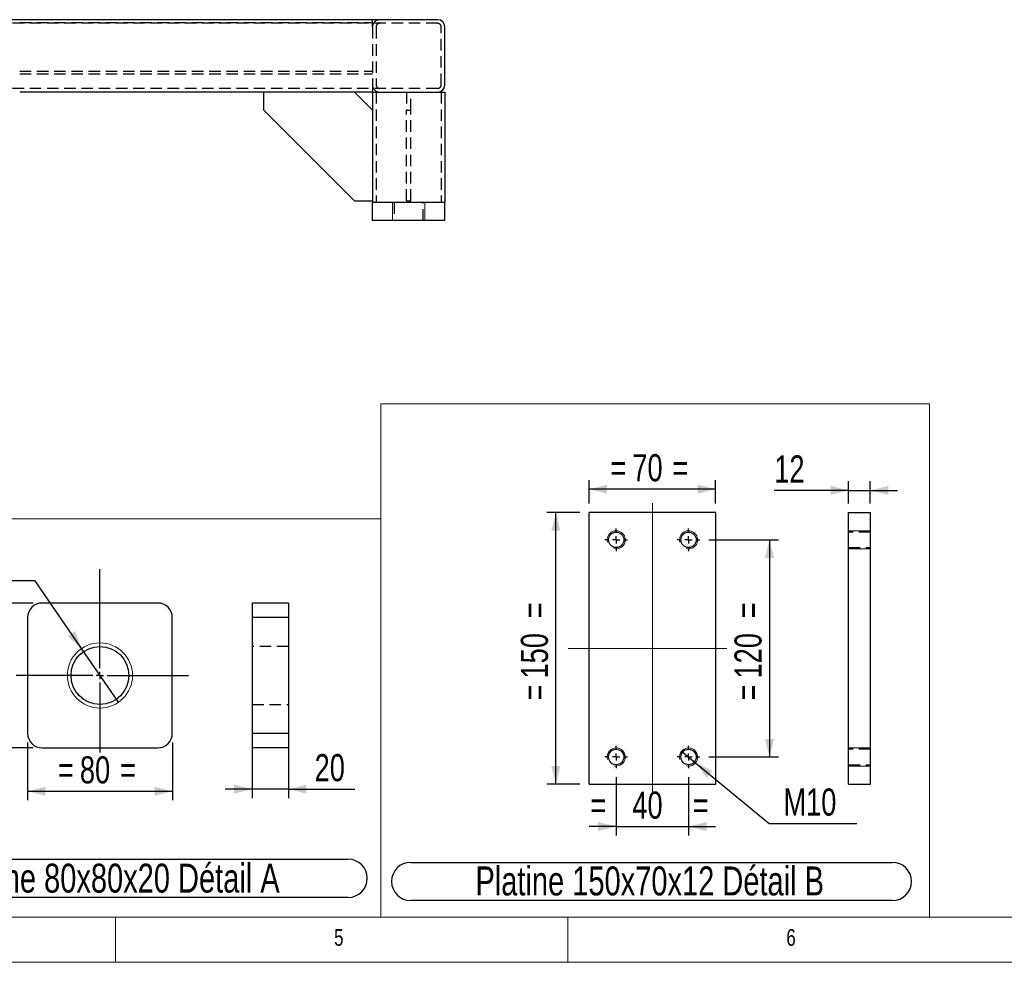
# Model space of a CAD drawing. Header units: millimetres. Extents: x 5 to 589, y 5 to 415.
# Tile 3 of 13: x 186 to 295, y 5 to 109. Entities that reach past the tile are written whole.
import ezdxf

# ---------------------------------------------------------------- set-up
doc = ezdxf.new("R2010")
doc.units = ezdxf.units.MM
doc.linetypes.add('CENTERX2', pattern=[20.32, 12.7, -2.54, 2.54, -2.54])
doc.linetypes.add('HIDDEN', pattern=[1.905, 1.27, -0.635])
for name, color, linetype in [('COTES', 1, 'Continuous'), ('NOTES', 6, 'Continuous'), ('TRAIT-MIXTES', 3, 'CENTERX2'), ('TRAIT-TIRET', 2, 'HIDDEN')]:
    doc.layers.add(name, color=color, linetype=linetype)
doc.layers.add('TRAIT-FORT', color=4, linetype='Continuous', lineweight=25)
doc.styles.add('SLDTEXTSTYLE0', font='TXT', dxfattribs={"width": 0.75})
doc.dimstyles.new('SLDDIMSTYLE1', dxfattribs={"dimtxt": 3, "dimasz": 2, "dimexe": 0, "dimexo": 0.0625, "dimgap": 0.75, "dimtad": 1, "dimlfac": 5, "dimrnd": 1e-09, "dimzin": 12, "dimdsep": 46, "dimtxsty": 'SLDTEXTSTYLE0', "dimsah": 1, "dimcen": 0.09, "dimadec": 0, "dimazin": 3, "dimtfac": 1, "dimtofl": 0, "dimtmove": 0, "dimatfit": 3, "dimfxl": 0, "dimfrac": 2, "dimtolj": 1, "dimtzin": 12, "dimarcsym": 0})
doc.dimstyles.new('SLDDIMSTYLE2', dxfattribs={"dimtxt": 3, "dimasz": 2, "dimexe": 0, "dimexo": 0.0625, "dimgap": 0.75, "dimtad": 1, "dimlfac": 5, "dimrnd": 1e-09, "dimzin": 12, "dimdsep": 46, "dimtxsty": 'SLDTEXTSTYLE0', "dimsah": 1, "dimcen": 0.09, "dimadec": 0, "dimazin": 3, "dimtfac": 1, "dimtmove": 0, "dimatfit": 0, "dimfxl": 0, "dimfrac": 2, "dimtolj": 1, "dimtzin": 12, "dimarcsym": 0})
doc.dimstyles.new('SLDDIMSTYLE3', dxfattribs={"dimtxt": 3, "dimasz": 2, "dimexe": 0, "dimexo": 0.0625, "dimgap": 0.75, "dimtad": 0, "dimtih": 1, "dimtoh": 1, "dimlfac": 5, "dimrnd": 1e-09, "dimzin": 12, "dimdsep": 46, "dimtxsty": 'SLDTEXTSTYLE0', "dimblk1": 'NONE', "dimsah": 1, "dimcen": 0, "dimadec": 0, "dimazin": 3, "dimtfac": 1, "dimtmove": 0, "dimatfit": 3, "dimldrblk": 'NONE', "dimfxl": 0, "dimfrac": 2, "dimtolj": 1, "dimtzin": 12, "dimarcsym": 0})
doc.dimstyles.new('SLDDIMSTYLE4', dxfattribs={"dimtxt": 3, "dimasz": 2, "dimexe": 0, "dimexo": 0.0625, "dimgap": 0.75, "dimtad": 0, "dimtih": 1, "dimtoh": 1, "dimlfac": 5, "dimrnd": 1e-09, "dimzin": 12, "dimdsep": 46, "dimtxsty": 'SLDTEXTSTYLE0', "dimblk1": 'NONE', "dimsah": 1, "dimcen": 0, "dimadec": 0, "dimazin": 3, "dimtfac": 1, "dimtmove": 0, "dimatfit": 3, "dimldrblk": 'NONE', "dimfxl": 0, "dimfrac": 2, "dimtolj": 1, "dimtzin": 12, "dimarcsym": 0})

# ---------------------------------------------------------------- blocks, each defined once
blk = doc.blocks.new('_D_8')
at = {"layer": 'COTES', "color": 1}
for p, q in [((248.35, 54.69), (244.68, 54.69)), ((245.68, 24.69), (245.68, 54.69)), ((248.35, 24.69), (244.68, 24.69))]:
    blk.add_line(p, q, dxfattribs=at)
for points in [[(245.68, 54.69), (245.18, 52.69), (246.18, 52.69)], [(245.68, 24.69), (246.18, 26.69), (245.18, 26.69)]]:
    blk.add_solid(points, dxfattribs=at)
at = {"layer": 'COTES', "color": 1, "char_height": 3, "attachment_point": 1, "rotation": 90, "style": 'SLDTEXTSTYLE0'}
for s, insert in [('=', (241.81, 43.01)), ('150', (241.81, 36.36)), ('=', (241.81, 33.94))]:
    blk.add_mtext(s, dxfattribs=dict(at, insert=insert))
blk = doc.blocks.new('_D_9')
at = {"layer": 'COTES', "color": 1}
for p, q in [((262.6, 51.69), (270.3, 51.69)), ((269.3, 51.69), (269.3, 27.69)), ((262.6, 27.69), (270.3, 27.69))]:
    blk.add_line(p, q, dxfattribs=at)
for points in [[(269.3, 51.69), (268.8, 49.69), (269.8, 49.69)], [(269.3, 27.69), (269.8, 29.69), (268.8, 29.69)]]:
    blk.add_solid(points, dxfattribs=at)
at = {"layer": 'COTES', "color": 1, "char_height": 3, "attachment_point": 1, "rotation": 90, "style": 'SLDTEXTSTYLE0'}
for s, insert in [('=', (265.43, 43.01)), ('120', (265.43, 36.36)), ('=', (265.43, 33.94))]:
    blk.add_mtext(s, dxfattribs=dict(at, insert=insert))
blk = doc.blocks.new('_D_10')
at = {"layer": 'COTES', "color": 1}
for p, q in [((252.35, 25.44), (252.35, 19)), ((260.35, 25.44), (260.35, 19)), ((252.35, 20), (249.35, 20)), ((252.35, 20), (260.35, 20)), ((260.35, 20), (263.35, 20))]:
    blk.add_line(p, q, dxfattribs=at)
for points in [[(252.35, 20), (250.35, 20.5), (250.35, 19.5)], [(260.35, 20), (262.35, 19.5), (262.35, 20.5)]]:
    blk.add_solid(points, dxfattribs=at)
at = {"layer": 'COTES', "color": 1, "char_height": 3, "attachment_point": 1, "style": 'SLDTEXTSTYLE0'}
for s, insert in [('=', (249.5, 23.87)), ('40', (254.14, 23.87)), ('=', (260.82, 23.87))]:
    blk.add_mtext(s, dxfattribs=dict(at, insert=insert))
blk = doc.blocks.new('_D_11')
at = {"layer": 'COTES', "color": 1}
for p, q in [((249.35, 55.69), (249.35, 58.28)), ((263.35, 55.69), (263.35, 58.28)), ((263.35, 57.28), (249.35, 57.28))]:
    blk.add_line(p, q, dxfattribs=at)
for points in [[(249.35, 57.28), (251.35, 56.78), (251.35, 57.78)], [(263.35, 57.28), (261.35, 57.78), (261.35, 56.78)]]:
    blk.add_solid(points, dxfattribs=at)
at = {"layer": 'COTES', "color": 1, "char_height": 3, "attachment_point": 1, "style": 'SLDTEXTSTYLE0'}
for s, insert in [('70', (254.14, 61.15)), ('=', (251.71, 61.15)), ('=', (258.57, 61.15))]:
    blk.add_mtext(s, dxfattribs=dict(at, insert=insert))
blk = doc.blocks.new('_D_12')
at = {"layer": 'COTES', "color": 1}
for p, q in [((259.58, 28.32), (261.12, 27.05)), ((261.12, 27.05), (269.25, 20.34)), ((269.25, 20.34), (278.95, 20.34))]:
    blk.add_line(p, q, dxfattribs=at)
blk.add_solid([(261.12, 27.05), (262.35, 25.39), (262.99, 26.16)], dxfattribs=at)
at = {"layer": 'COTES', "color": 1, "insert": (270.84, 24.21), "char_height": 3, "attachment_point": 1, "style": 'SLDTEXTSTYLE0'}
blk.add_mtext('M10', dxfattribs=at)
blk = doc.blocks.new('_None')
blk = doc.blocks.new('SW_NOTE_3')
at = {"layer": 'NOTES', "color": 0}
for p, q in [((-0.03, 4.57), (53.24, 4.57)), ((53.24, 0.36), (-0.03, 0.36))]:
    blk.add_line(p, q, dxfattribs=at)
for centre, start, end in [((-0.03, 2.47), 90, 270), ((53.24, 2.47), 270, 90)]:
    blk.add_arc(centre, 2.11, start, end, dxfattribs=at)
at = {"layer": 'NOTES', "color": 0, "insert": (26.4, 4.13), "char_height": 3.2, "attachment_point": 2, "style": 'SLDTEXTSTYLE0'}
blk.add_mtext('Platine 150x70x12 Détail B', dxfattribs=at)
blk = doc.blocks.new('SW_CENTERMARKSYMBOL_9')
at = {"layer": 'TRAIT-MIXTES', "color": 0}
for p, q in [((0, 0.8), (0, 1.25)), ((-0.8, 0), (-1.25, 0)), ((0, 0), (-0.4, 0)), ((0, 0), (0, 0.4)), ((0, 0), (0, -0.4)), ((0, 0), (0.4, 0)), ((0.8, 0), (1.25, 0)), ((0, -0.8), (0, -1.25))]:
    blk.add_line(p, q, dxfattribs=at)
blk = doc.blocks.new('SW_CENTERMARKSYMBOL_10')
at = {"layer": 'TRAIT-MIXTES', "color": 0}
for p, q in [((0, 0.8), (0, 1.25)), ((-0.8, 0), (-1.25, 0)), ((0, 0), (-0.4, 0)), ((0, 0), (0, 0.4)), ((0, 0), (0, -0.4)), ((0, 0), (0.4, 0)), ((0.8, 0), (1.25, 0)), ((0, -0.8), (0, -1.25))]:
    blk.add_line(p, q, dxfattribs=at)
blk = doc.blocks.new('SW_CENTERMARKSYMBOL_11')
at = {"layer": 'TRAIT-MIXTES', "color": 0}
for p, q in [((0, 0.8), (0, 1.25)), ((-0.8, 0), (-1.25, 0)), ((0, 0), (-0.4, 0)), ((0, 0), (0, 0.4)), ((0, 0), (0, -0.4)), ((0, 0), (0.4, 0)), ((0.8, 0), (1.25, 0)), ((0, -0.8), (0, -1.25))]:
    blk.add_line(p, q, dxfattribs=at)
blk = doc.blocks.new('SW_CENTERMARKSYMBOL_12')
at = {"layer": 'TRAIT-MIXTES', "color": 0}
for p, q in [((0, 0.8), (0, 1.25)), ((-0.8, 0), (-1.25, 0)), ((0, 0), (-0.4, 0)), ((0, 0), (0, 0.4)), ((0, 0), (0, -0.4)), ((0, 0), (0.4, 0)), ((0.8, 0), (1.25, 0)), ((0, -0.8), (0, -1.25))]:
    blk.add_line(p, q, dxfattribs=at)
blk = doc.blocks.new('_D_13')
at = {"layer": 'COTES', "color": 1}
for p, q in [((188.13, 47.16), (178.44, 47.16)), ((193.24, 39.67), (188.13, 47.16)), ((197.31, 33.73), (193.24, 39.67))]:
    blk.add_line(p, q, dxfattribs=at)
blk.add_solid([(193.24, 39.67), (192.53, 41.61), (191.7, 41.04)], dxfattribs=at)
at = {"layer": 'COTES', "color": 1, "char_height": 3, "attachment_point": 1, "style": 'SLDTEXTSTYLE0'}
for s, insert in [('M', (178.44, 51.02)), ('36', (182.11, 51.02))]:
    blk.add_mtext(s, dxfattribs=dict(at, insert=insert))
blk = doc.blocks.new('_D_14')
at = {"layer": 'COTES', "color": 1}
for p, q in [((187.88, 44.7), (183.67, 44.7)), ((184.67, 44.7), (184.67, 28.7)), ((187.88, 28.7), (183.67, 28.7))]:
    blk.add_line(p, q, dxfattribs=at)
for points in [[(184.67, 44.7), (184.17, 42.7), (185.17, 42.7)], [(184.67, 28.7), (185.17, 30.7), (184.17, 30.7)]]:
    blk.add_solid(points, dxfattribs=at)
at = {"layer": 'COTES', "color": 1, "char_height": 3, "attachment_point": 1, "rotation": 90, "style": 'SLDTEXTSTYLE0'}
for s, insert in [('=', (180.8, 38.92)), ('80', (180.8, 34.48)), ('=', (180.8, 32.06))]:
    blk.add_mtext(s, dxfattribs=dict(at, insert=insert))
blk = doc.blocks.new('_D_15')
at = {"layer": 'COTES', "color": 1}
for p, q in [((187.28, 29.3), (187.28, 22.9)), ((203.28, 29.3), (203.28, 22.9)), ((187.28, 23.9), (203.28, 23.9))]:
    blk.add_line(p, q, dxfattribs=at)
for points in [[(187.28, 23.9), (189.28, 23.4), (189.28, 24.4)], [(203.28, 23.9), (201.28, 24.4), (201.28, 23.4)]]:
    blk.add_solid(points, dxfattribs=at)
at = {"layer": 'COTES', "color": 1, "char_height": 3, "attachment_point": 1, "style": 'SLDTEXTSTYLE0'}
for s, insert in [('80', (193.06, 27.77)), ('=', (190.63, 27.77)), ('=', (197.49, 27.77))]:
    blk.add_mtext(s, dxfattribs=dict(at, insert=insert))
blk = doc.blocks.new('SW_NOTE_4')
at = {"layer": 'NOTES', "color": 0}
for p, q in [((-0.03, 4.61), (51.5, 4.61)), ((51.5, 0.4), (-0.03, 0.4))]:
    blk.add_line(p, q, dxfattribs=at)
for centre, start, end in [((-0.03, 2.51), 90, 270), ((51.5, 2.51), 270, 90)]:
    blk.add_arc(centre, 2.11, start, end, dxfattribs=at)
at = {"layer": 'NOTES', "color": 0, "insert": (25.55, 4.13), "char_height": 3.2, "attachment_point": 2, "style": 'SLDTEXTSTYLE0'}
blk.add_mtext('Platine 80x80x20 Détail A', dxfattribs=at)
blk = doc.blocks.new('SW_CENTERMARKSYMBOL_13')
at = {"layer": 'TRAIT-MIXTES', "color": 0}
for p, q in [((0, 0.8), (0, 11.74)), ((-0.8, 0), (-9.27, 0)), ((0, 0), (-0.4, 0)), ((0, 0), (0, 0.4)), ((0, 0), (0, -0.4)), ((0, 0), (0.4, 0)), ((0.8, 0), (9.8, 0)), ((0, -0.8), (0, -8.51))]:
    blk.add_line(p, q, dxfattribs=at)
blk = doc.blocks.new('_D_20')
at = {"layer": 'COTES', "color": 1}
for p, q in [((278.05, 55.69), (278.05, 58.15)), ((280.45, 55.69), (280.45, 58.15)), ((278.05, 57.15), (269.83, 57.15)), ((278.05, 57.15), (280.45, 57.15)), ((280.45, 57.15), (283.45, 57.15))]:
    blk.add_line(p, q, dxfattribs=at)
for points in [[(278.05, 57.15), (276.05, 57.65), (276.05, 56.65)], [(280.45, 57.15), (282.45, 56.65), (282.45, 57.65)]]:
    blk.add_solid(points, dxfattribs=at)
at = {"layer": 'COTES', "color": 1, "insert": (269.83, 61.02), "char_height": 3, "attachment_point": 1, "style": 'SLDTEXTSTYLE0'}
blk.add_mtext('12', dxfattribs=at)
blk = doc.blocks.new('_D_21')
at = {"layer": 'COTES', "color": 1}
for p, q in [((212.11, 43.7), (212.11, 23.14)), ((216.11, 43.7), (216.11, 23.14)), ((212.11, 24.14), (209.11, 24.14)), ((216.11, 24.14), (212.11, 24.14)), ((216.11, 24.14), (223.44, 24.14))]:
    blk.add_line(p, q, dxfattribs=at)
for points in [[(212.11, 24.14), (210.11, 24.64), (210.11, 23.64)], [(216.11, 24.14), (218.11, 23.64), (218.11, 24.64)]]:
    blk.add_solid(points, dxfattribs=at)
at = {"layer": 'COTES', "color": 1, "insert": (219.01, 28.01), "char_height": 3, "attachment_point": 1, "style": 'SLDTEXTSTYLE0'}
blk.add_mtext('20', dxfattribs=at)

msp = doc.modelspace()

# ---------------------------------------------------------------- linework, layer by layer
at = {"color": 7, "linetype": 'Continuous', "lineweight": 18}
for p, q in [((227.6024, 86.9626), (227.6024, 88.9626)), ((227.6024, 86.9626), (227.6024, 88.9626)), ((227.6024, 86.9626), (227.6024, 88.9626)), ((231.2024, 86.9626), (231.2024, 88.9626)), ((231.2024, 86.9626), (231.2024, 88.9626)), ((231.2024, 86.9626), (231.2024, 88.9626)), ((286.999, 66.6997), (226.3228, 66.6997)), ((226.3228, 9.9996), (226.3228, 66.6997)), ((286.999, 9.9996), (286.999, 66.6997)), ((256.3535, 55.7448), (256.3535, 23.7994)), ((226.3228, 54.0223), (168.1718, 54.0223)), ((226.3228, 9.9996), (226.3228, 54.0223)), ((280.4521, 52.6875), (278.0521, 52.6875)), ((280.4521, 52.6875), (278.0521, 52.6875)), ((280.4521, 50.6875), (278.0521, 50.6875)), ((280.4521, 50.6875), (278.0521, 50.6875)), ((247.0322, 39.6875), (264.5942, 39.6875)), ((280.4521, 28.6875), (278.0521, 28.6875)), ((280.4521, 28.6875), (278.0521, 28.6875)), ((280.4521, 26.6875), (278.0521, 26.6875)), ((280.4521, 26.6875), (278.0521, 26.6875)), ((10, 10), (584, 10)), ((226.3228, 9.9996), (168.1718, 9.9996)), ((197, 10), (197, 5)), ((286.999, 9.9996), (226.3228, 9.9996)), ((247, 5), (247, 10)), ((5, 5), (589, 5))]:
    msp.add_line(p, q, dxfattribs=at)
at = {"color": 7, "linetype": 'HIDDEN', "lineweight": 18}
msp.add_line((231.2024, 88.9626), (227.6024, 88.9626), dxfattribs=at)
msp.add_line((231.2024, 88.9626), (227.6024, 88.9626), dxfattribs=at)
msp.add_line((231.2024, 88.9626), (227.6024, 88.9626), dxfattribs=at)
at = {"color": 7, "linetype": 'Continuous', "lineweight": 18}
msp.add_circle((195.2754, 36.7013), 3.6, dxfattribs=at)
for centre in [(252.3535, 51.6875), (260.3535, 51.6875), (252.3535, 27.6875), (260.3535, 27.6875)]:
    msp.add_arc(centre, 1, 255, 195, dxfattribs=at)
at = {"layer": 'TRAIT-FORT', "color": 4, "linetype": 'Continuous', "lineweight": 25}
for p, q in [((232.6024, 109.1626), (97.2024, 109.1626)), ((233.4024, 101.9626), (233.4024, 108.3626)), ((225.4024, 101.1626), (186.4024, 101.1626)), ((213.4024, 99.1626), (213.4024, 101.1626)), ((223.4024, 101.1626), (225.4024, 99.1626)), ((225.4024, 101.1626), (225.4024, 88.9626)), ((225.4024, 101.1626), (226.2024, 101.1626)), ((226.2024, 101.1626), (232.6024, 101.1626)), ((232.6024, 101.1626), (233.4024, 101.1626)), ((233.4024, 101.1626), (233.4024, 88.9626)), ((223.4024, 89.1626), (213.4024, 99.1626)), ((223.4024, 89.1626), (225.4024, 89.1626)), ((225.4024, 86.9626), (225.4024, 88.9626)), ((226.2024, 88.9626), (225.4024, 88.9626)), ((232.6024, 88.9626), (226.2024, 88.9626)), ((233.4024, 88.9626), (232.6024, 88.9626)), ((233.4024, 86.9626), (233.4024, 88.9626)), ((226.2024, 86.9626), (225.4024, 86.9626)), ((232.6024, 86.9626), (226.2024, 86.9626)), ((233.4024, 86.9626), (232.6024, 86.9626)), ((249.3535, 24.6875), (249.3535, 54.6875)), ((263.3535, 54.6875), (249.3535, 54.6875)), ((263.3535, 24.6875), (263.3535, 54.6875)), ((278.0521, 24.6875), (278.0521, 54.6875)), ((278.0521, 54.6875), (280.4521, 54.6875)), ((280.4521, 24.6875), (280.4521, 54.6875)), ((201.6754, 44.7013), (188.8754, 44.7013)), ((216.1108, 44.7013), (212.1108, 44.7013)), ((212.1108, 44.7013), (212.1108, 43.1013)), ((216.1108, 44.7013), (216.1108, 43.1013)), ((187.2754, 43.1013), (187.2754, 30.3013)), ((203.2754, 30.3013), (203.2754, 43.1013)), ((216.1108, 43.1013), (212.1108, 43.1013)), ((212.1108, 43.1013), (212.1108, 30.3013)), ((216.1108, 43.1013), (216.1108, 30.3013)), ((216.1108, 30.3013), (212.1108, 30.3013)), ((212.1108, 30.3013), (212.1108, 28.7012)), ((216.1108, 30.3013), (216.1108, 28.7012)), ((188.8754, 28.7012), (201.6754, 28.7012)), ((216.1108, 28.7012), (212.1108, 28.7012)), ((249.3535, 24.6875), (263.3535, 24.6875)), ((278.0521, 24.6875), (280.4521, 24.6875))]:
    msp.add_line(p, q, dxfattribs=at)
for centre, radius in [((252.3535, 51.6875), 0.85), ((260.3535, 51.6875), 0.85), ((195.2754, 36.7013), 3.2), ((252.3535, 27.6875), 0.85), ((260.3535, 27.6875), 0.85)]:
    msp.add_circle(centre, radius, dxfattribs=at)
for centre, radius, start, end in [((232.6024, 108.3626), 0.8, 0, 90), ((232.6024, 101.9626), 0.8, 270, 0), ((188.8754, 43.1013), 1.6, 90, 180), ((201.6754, 43.1013), 1.6, 0, 90), ((188.8754, 30.3013), 1.6, 180, 270), ((201.6754, 30.3013), 1.6, 270, 0)]:
    msp.add_arc(centre, radius, start, end, dxfattribs=at)
at = {"layer": 'TRAIT-TIRET', "color": 2}
for p, q in [((186.4024, 108.8626), (225.4024, 108.8626)), ((225.4024, 108.5626), (225.4024, 109.1626)), ((232.6024, 108.7626), (97.2024, 108.7626)), ((225.4024, 108.3626), (225.4024, 108.5626)), ((225.4024, 108.3626), (225.4024, 101.9626)), ((225.8024, 108.3626), (225.8024, 101.9626)), ((233.0024, 101.9626), (233.0024, 108.3626)), ((186.4024, 103.4626), (225.4024, 103.4626)), ((186.4024, 103.1626), (225.4024, 103.1626)), ((232.6024, 101.5626), (97.2024, 101.5626)), ((225.4024, 101.9626), (225.4024, 101.1626)), ((225.8024, 101.1626), (225.8024, 88.9626)), ((229.1524, 101.1626), (229.1524, 99.1626)), ((229.6524, 99.1626), (229.6524, 101.1626)), ((233.0024, 101.1626), (233.0024, 88.9626)), ((229.1524, 99.1626), (229.6524, 99.1626)), ((229.1524, 89.1626), (229.1524, 99.1626)), ((229.6524, 89.1626), (229.6524, 99.1626)), ((227.8024, 88.9626), (227.8024, 86.9626)), ((229.1524, 89.1626), (229.6524, 89.1626)), ((231.0024, 86.9626), (231.0024, 88.9626)), ((280.4521, 52.5375), (278.0521, 52.5375)), ((278.0521, 50.8375), (280.4521, 50.8375)), ((216.1108, 43.1013), (212.1108, 43.1013)), ((216.1108, 39.9012), (212.1108, 39.9012)), ((212.1108, 33.5013), (216.1108, 33.5013)), ((216.1108, 30.3013), (212.1108, 30.3013)), ((280.4521, 28.5375), (278.0521, 28.5375)), ((278.0521, 26.8375), (280.4521, 26.8375))]:
    msp.add_line(p, q, dxfattribs=at)
for centre, radius, start, end in [((226.2024, 108.3626), 0.8, 90, 180), ((226.2024, 108.3626), 0.4, 90, 180), ((232.6024, 108.3626), 0.4, 0, 90), ((226.2024, 101.9626), 0.8, 180, 270), ((226.2024, 101.9626), 0.4, 180, 270), ((232.6024, 101.9626), 0.4, 270, 0)]:
    msp.add_arc(centre, radius, start, end, dxfattribs=at)

# ---------------------------------------------------------------- block references
at = {"layer": 'NOTES', "color": 211}
for name, p in [('SW_NOTE_4', (171.2214, 11.7707)), ('SW_NOTE_3', (229.659, 11.4597))]:
    msp.add_blockref(name, p, dxfattribs=at)
at = {"layer": 'TRAIT-MIXTES', "color": 3}
for name, p in [('SW_CENTERMARKSYMBOL_9', (252.3535, 51.6875)), ('SW_CENTERMARKSYMBOL_11', (260.3535, 51.6875)), ('SW_CENTERMARKSYMBOL_13', (195.2754, 36.7013)), ('SW_CENTERMARKSYMBOL_10', (252.3535, 27.6875)), ('SW_CENTERMARKSYMBOL_12', (260.3535, 27.6875))]:
    msp.add_blockref(name, p, dxfattribs=at)

# ---------------------------------------------------------------- texts
at = {"layer": 'NOTES', "color": 211, "char_height": 1.8521, "attachment_point": 1, "style": 'SLDTEXTSTYLE0'}
for s, insert in [('5', (221.1667, 8.668)), ('6', (271.1667, 8.668))]:
    msp.add_mtext(s, dxfattribs=dict(at, insert=insert))

# ---------------------------------------------------------------- dimensions: what is measured, and where the dimension line sits
at = {"layer": 'COTES', "color": 1}
for base, p1, p2, text, dimstyle, picture, middle in [((249.3535, 57.2787), (263.3535, 54.6875), (249.3535, 54.6875), '=<>=', 'SLDDIMSTYLE1', '_D_11', (256.3535, 57.2787)), ((203.2754, 23.9044), (187.2754, 30.3013), (203.2754, 30.3013), '=<>=', 'SLDDIMSTYLE1', '_D_15', (195.2754, 23.9044)), ((260.3535, 19.998), (252.3535, 26.4375), (260.3535, 26.4375), '=  <>  =', 'SLDDIMSTYLE2', '_D_10', (256.3535, 19.998))]:
    dim = msp.add_linear_dim(base=base, p1=p1, p2=p2, text=text, dimstyle=dimstyle, dxfattribs=at)
    dim.commit()
    dim.dimension.update_dxf_attribs({"geometry": picture, "text_midpoint": middle, "dimtype": 160})
for base, p1, p2, picture, middle in [((280.4521, 57.1544), (278.0521, 54.6875), (280.4521, 54.6875), '_D_20', (272.0514, 57.1544)), ((212.1108, 24.1385), (216.1108, 44.7013), (212.1108, 44.7013), '_D_21', (221.2239, 24.1385))]:
    dim = msp.add_linear_dim(base=base, p1=p1, p2=p2, dimstyle='SLDDIMSTYLE2', dxfattribs=at)
    dim.commit()
    dim.dimension.update_dxf_attribs({"geometry": picture, "text_midpoint": middle, "dimtype": 160})
for base, p1, p2, picture, middle in [((245.6774, 54.6875), (249.3535, 24.6875), (249.3535, 54.6875), '_D_8', (245.6774, 39.6875)), ((269.2978, 27.6875), (261.6035, 51.6875), (261.6035, 27.6875), '_D_9', (269.2978, 39.6875)), ((184.669, 28.7013), (188.8754, 44.7013), (188.8754, 28.7013), '_D_14', (184.669, 36.7013))]:
    dim = msp.add_linear_dim(base=base, p1=p1, p2=p2, angle=90, text='=<>=', dimstyle='SLDDIMSTYLE1', dxfattribs=at)
    dim.commit()
    dim.dimension.update_dxf_attribs({"geometry": picture, "text_midpoint": middle, "dimtype": 160})
for p1, p2, text, dimstyle, picture, middle in [((197.3065, 33.729), (193.2442, 39.6735), 'M<>', 'SLDDIMSTYLE4', '_D_13', (182.4895, 49.5369)), ((259.5824, 28.3241), (261.1247, 27.0508), 'M10', 'SLDDIMSTYLE3', '_D_12', (274.896, 22.7202))]:
    dim = msp.add_diameter_dim_2p(p1=p1, p2=p2, text=text, dimstyle=dimstyle, override={"dimpost": '<>'}, dxfattribs=at)
    dim.commit()
    dim.dimension.update_dxf_attribs({"geometry": picture, "text_midpoint": middle, "dimtype": 163})

doc.saveas('drawing.dxf')
